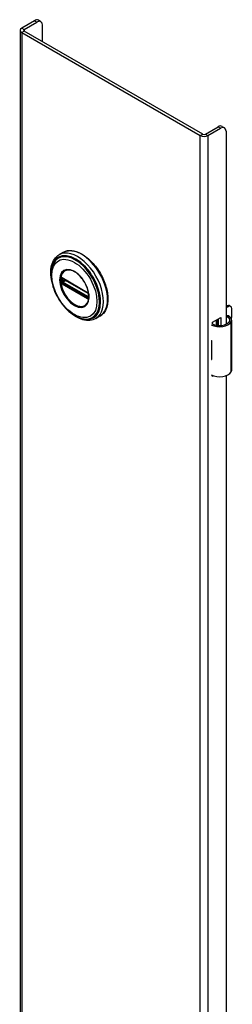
# Model space of a CAD drawing. Header units: inches. Extents: x 0 to 240, y -11 to 156.
# Tile 7 of 9: x 207.19 to 210.6, y 103.4 to 119.18. Entities that reach past the tile are written whole.
import ezdxf

# ---------------------------------------------------------------- set-up
doc = ezdxf.new("R2010")
doc.units = ezdxf.units.IN
doc.header["$LTSCALE"] = 14.423415
doc.header["$MEASUREMENT"] = 0
doc.layers.add('Visible Edges(ANSI)', color=7, linetype='Continuous', lineweight=25)
doc.layers.add('Visible Tangent Edges(ANSI)', color=7, linetype='Continuous', lineweight=25)

msp = doc.modelspace()

# ---------------------------------------------------------------- linework, layer by layer
at = {"layer": 'Visible Edges(ANSI)'}
for p, q in [((207.423, 119.167), (207.219, 119.049)), ((207.258, 119.027), (207.462, 119.145)), ((207.525, 119.151), (207.486, 119.173)), ((207.551, 118.832), (207.551, 119.094)), ((207.194, 119.014), (207.194, 60.226)), ((207.219, 118.979), (210.081, 117.326)), ((210.12, 117.349), (207.258, 119.001)), ((210.164, 117.349), (210.368, 117.467)), ((210.203, 117.326), (210.407, 117.444)), ((210.431, 117.473), (210.47, 117.45)), ((210.496, 117.393), (210.496, 114.3)), ((207.881, 115.451), (207.817, 115.414)), ((207.867, 115.038), (207.862, 115.04)), ((207.867, 115.038), (208.276, 114.802)), ((208.282, 114.794), (207.874, 115.03)), ((208.281, 114.799), (208.276, 114.802)), ((208.291, 114.787), (208.293, 114.784)), ((208.291, 114.741), (208.291, 114.779)), ((208.293, 114.784), (208.293, 114.782)), ((208.295, 114.768), (208.295, 114.731)), ((208.295, 114.731), (208.294, 114.725)), ((210.496, 114.586), (210.511, 114.595)), ((210.532, 114.583), (210.496, 114.562)), ((210.551, 114.599), (210.571, 114.587)), ((210.588, 114.43), (210.588, 114.551)), ((208.472, 114.428), (208.408, 114.391)), ((210.277, 114.332), (210.411, 114.41)), ((210.277, 114.3), (210.277, 114.332)), ((210.34, 114.283), (210.34, 114.369)), ((210.34, 114.299), (210.36, 114.31)), ((210.36, 114.286), (210.351, 114.281)), ((210.36, 114.38), (210.36, 114.28)), ((210.372, 114.279), (210.372, 114.387)), ((210.411, 114.41), (210.411, 114.279)), ((210.585, 113.564), (210.585, 114.368)), ((210.261, 114.04), (210.261, 114.009)), ((210.588, 113.875), (210.588, 113.996)), ((210.261, 113.766), (210.261, 113.735)), ((210.277, 113.465), (210.277, 113.479)), ((210.291, 113.473), (210.277, 113.465)), ((210.496, 113.476), (210.496, 88.376))]:
    msp.add_line(p, q, dxfattribs=at)
at = {"layer": 'Visible Edges(ANSI)', "flags": 128}
for points in [[(207.7, 114.986), (207.693, 115.02), (207.688, 115.054), (207.685, 115.088), (207.684, 115.121), (207.684, 115.153), (207.686, 115.184), (207.691, 115.214), (207.697, 115.243), (207.705, 115.27), (207.715, 115.296), (207.728, 115.321), (207.742, 115.344), (207.758, 115.365), (207.776, 115.383), (207.796, 115.4), (207.817, 115.414)], [(207.881, 115.451), (207.897, 115.459), (207.914, 115.466), (207.931, 115.472), (207.949, 115.476), (207.967, 115.479), (207.986, 115.48), (208.005, 115.48), (208.024, 115.479), (208.044, 115.477), (208.064, 115.473), (208.084, 115.467), (208.104, 115.461), (208.125, 115.453), (208.145, 115.444), (208.166, 115.434), (208.186, 115.423), (208.207, 115.41), (208.227, 115.397), (208.248, 115.382), (208.268, 115.367), (208.288, 115.35), (208.307, 115.333), (208.326, 115.314), (208.345, 115.295), (208.364, 115.275), (208.382, 115.254), (208.4, 115.232), (208.417, 115.21), (208.433, 115.187), (208.449, 115.163), (208.464, 115.139), (208.479, 115.114), (208.493, 115.089), (208.506, 115.064), (208.519, 115.039), (208.53, 115.013), (208.541, 114.987), (208.551, 114.961), (208.56, 114.935), (208.568, 114.908), (208.576, 114.882), (208.582, 114.856), (208.588, 114.831), (208.592, 114.805), (208.595, 114.78), (208.598, 114.755), (208.599, 114.731), (208.6, 114.707), (208.599, 114.683), (208.598, 114.66), (208.595, 114.638), (208.592, 114.617), (208.587, 114.596), (208.582, 114.576), (208.575, 114.556), (208.568, 114.538), (208.559, 114.52), (208.549, 114.504), (208.539, 114.488), (208.527, 114.474), (208.515, 114.461), (208.501, 114.449), (208.487, 114.438), (208.472, 114.428)], [(207.727, 115.275), (207.72, 115.261), (207.715, 115.248), (207.709, 115.234), (207.705, 115.219), (207.697, 115.189), (207.692, 115.157), (207.689, 115.124), (207.689, 115.089), (207.69, 115.054), (207.694, 115.018), (207.701, 114.981), (207.709, 114.944), (207.719, 114.906), (207.732, 114.869), (207.746, 114.832), (207.762, 114.795), (207.78, 114.758), (207.8, 114.722), (207.821, 114.687), (207.844, 114.654), (207.868, 114.621), (207.893, 114.59), (207.919, 114.56), (207.946, 114.533), (207.974, 114.507), (208.003, 114.483), (208.032, 114.462), (208.062, 114.442), (208.092, 114.426), (208.122, 114.411), (208.152, 114.4), (208.182, 114.391), (208.197, 114.388), (208.212, 114.386), (208.227, 114.384), (208.242, 114.383)], [(208.265, 114.628), (208.273, 114.641), (208.281, 114.657), (208.287, 114.673), (208.291, 114.692), (208.294, 114.711), (208.295, 114.732), (208.295, 114.754), (208.294, 114.777), (208.291, 114.8), (208.286, 114.824), (208.28, 114.848), (208.272, 114.873), (208.263, 114.897), (208.252, 114.922), (208.241, 114.946), (208.228, 114.969), (208.214, 114.992), (208.199, 115.015), (208.183, 115.036), (208.166, 115.056), (208.149, 115.075), (208.131, 115.092), (208.112, 115.108), (208.094, 115.123), (208.075, 115.136), (208.056, 115.147), (208.037, 115.156), (208.019, 115.163), (208.001, 115.168), (207.983, 115.171), (207.967, 115.173), (207.951, 115.172)], [(207.862, 115.04), (207.861, 115.041), (207.859, 115.042)], [(207.874, 115.03), (207.873, 115.03), (207.873, 115.03)], [(208.281, 114.799), (208.284, 114.797), (208.287, 114.793)], [(208.291, 114.779), (208.291, 114.783), (208.289, 114.787), (208.286, 114.792), (208.282, 114.794)], [(208.287, 114.793), (208.289, 114.79), (208.291, 114.787)], [(208.291, 114.74), (208.291, 114.74), (208.291, 114.741)], [(208.294, 114.725), (208.294, 114.723), (208.294, 114.722)], [(208.408, 114.391), (208.385, 114.38), (208.361, 114.371), (208.335, 114.365), (208.309, 114.361), (208.282, 114.36), (208.255, 114.362), (208.227, 114.366), (208.199, 114.373), (208.171, 114.382), (208.143, 114.393), (208.115, 114.407), (208.087, 114.422), (208.059, 114.44), (208.032, 114.459), (208.004, 114.481), (207.978, 114.504)], [(210.543, 114.43), (210.541, 114.431), (210.539, 114.432), (210.537, 114.433), (210.536, 114.434), (210.534, 114.435), (210.532, 114.435), (210.529, 114.436), (210.527, 114.436), (210.525, 114.437), (210.523, 114.437), (210.521, 114.437), (210.519, 114.437), (210.517, 114.437), (210.515, 114.437), (210.513, 114.437), (210.511, 114.437), (210.509, 114.436), (210.507, 114.436), (210.505, 114.435), (210.503, 114.434), (210.501, 114.434), (210.499, 114.433), (210.497, 114.432), (210.496, 114.431)], [(210.496, 114.419), (210.497, 114.42), (210.499, 114.42), (210.5, 114.42), (210.502, 114.42), (210.504, 114.421), (210.505, 114.421), (210.507, 114.421), (210.508, 114.421), (210.51, 114.421), (210.511, 114.42), (210.513, 114.42), (210.514, 114.42), (210.516, 114.419), (210.517, 114.419), (210.519, 114.419), (210.52, 114.418), (210.522, 114.417), (210.523, 114.417), (210.525, 114.416), (210.526, 114.415), (210.527, 114.414), (210.529, 114.413), (210.53, 114.412), (210.531, 114.411)]]:
    msp.add_lwpolyline(points, dxfattribs=at)
at = {"layer": 'Visible Edges(ANSI)'}
for centre, major_axis, start_param, end_param in [((207.423, 119.065), (0.063, 0.108), 0, 0.785398), ((207.28, 119.014), (-0.086, 0), 5.497787, 7.068583), ((207.28, 119.014), (-0.031, 0), 5.497787, 7.068583), ((207.462, 119.043), (0.063, 0.108), 5.497787, 7.068583), ((210.368, 117.365), (0.063, 0.108), 0, 0.785398), ((210.407, 117.342), (0.062, 0.108), 5.497787, 7.068583), ((210.142, 117.361), (0.086, 0), 3.926991, 5.497787), ((210.142, 117.361), (0.031, 0), 3.926991, 5.497787), ((210.511, 114.53), (0.0394, 0.0682), 0, 0.785398), ((210.532, 114.518), (0.0394, 0.0682), 5.497787, 7.068583), ((210.39, 114.375), (0.197, 0), 3.983372, 5.96475), ((210.39, 114.375), (0.167, 0), 3.964134, 5.96475), ((210.428, 114.368), (0.128, 0), 5.96475, 6.909947), ((210.428, 114.368), (0.157, 0), 5.96475, 7.032103), ((210.532, 114.398), (-0.0394, -0.0682), 1.811012, 2.356194), ((210.39, 114.126), (0.197, 0), 3.983372, 3.995195), ((210.321, 114.049), (-0.0917, 0), 0.828235, 0.853602), ((210.532, 113.964), (-0.0394, -0.0682), 2.356194, 2.65865), ((210.532, 113.843), (-0.0394, -0.0682), 2.053739, 2.356194), ((210.321, 113.806), (0.0917, 0), 3.969828, 3.995195), ((210.39, 113.821), (-0.197, 0), 0.841779, 0.853602), ((210.39, 113.572), (0.197, 0), 3.983372, 5.96475), ((210.428, 113.564), (0.157, 0), 5.96475, 6.283185)]:
    msp.add_ellipse(centre, major_axis=major_axis, ratio=0.57735, start_param=start_param, end_param=end_param, dxfattribs=at)
at = {"layer": 'Visible Tangent Edges(ANSI)'}
for p, q in [((207.219, 119.049), (207.258, 119.027)), ((207.258, 119.027), (207.258, 119.001)), ((207.423, 119.167), (207.462, 119.145)), ((207.258, 119.001), (207.219, 118.979)), ((207.219, 118.979), (207.219, 60.191)), ((210.368, 117.467), (210.407, 117.444)), ((210.081, 117.326), (210.12, 117.349)), ((210.081, 58.538), (210.081, 117.326)), ((210.164, 117.349), (210.203, 117.326)), ((210.203, 117.326), (210.203, 58.538)), ((207.86, 114.989), (207.86, 115.026)), ((207.869, 114.958), (207.864, 114.961)), ((208.273, 114.806), (207.865, 115.042)), ((207.865, 114.949), (208.273, 114.714)), ((208.277, 114.723), (207.869, 114.958)), ((207.872, 115.033), (208.281, 114.798)), ((207.872, 115.026), (207.877, 115.028)), ((207.872, 114.989), (207.872, 115.026)), ((207.909, 115.01), (207.872, 114.989)), ((208.281, 114.731), (207.872, 114.966)), ((207.879, 114.977), (207.923, 115.002)), ((208.287, 114.741), (207.879, 114.977)), ((208.293, 114.775), (208.293, 114.738)), ((208.282, 114.72), (208.277, 114.723)), ((208.291, 114.744), (208.287, 114.741)), ((208.294, 114.713), (208.294, 114.714)), ((210.511, 114.595), (210.532, 114.583)), ((210.531, 114.411), (210.543, 114.43)), ((210.577, 113.536), (210.577, 114.34)), ((210.261, 114.009), (210.261, 113.766))]:
    msp.add_line(p, q, dxfattribs=at)
at = {"layer": 'Visible Tangent Edges(ANSI)', "flags": 128}
for points in [[(207.826, 115.01), (207.835, 114.935), (207.858, 114.856), (207.896, 114.777), (207.945, 114.706), (208.001, 114.646), (208.063, 114.602), (208.124, 114.576), (208.181, 114.57), (208.229, 114.585), (208.267, 114.62), (208.291, 114.672), (208.298, 114.738), (208.29, 114.813), (208.267, 114.892), (208.229, 114.971), (208.18, 115.042), (208.123, 115.102), (208.062, 115.146), (208.001, 115.172), (207.944, 115.178), (207.895, 115.163), (207.858, 115.128), (207.834, 115.076), (207.826, 115.01)], [(207.838, 115.009), (207.838, 115.02), (207.839, 115.031), (207.84, 115.042), (207.841, 115.053), (207.843, 115.063), (207.845, 115.072), (207.848, 115.082), (207.851, 115.091), (207.855, 115.099), (207.859, 115.108), (207.863, 115.115), (207.868, 115.123), (207.873, 115.13), (207.878, 115.136), (207.884, 115.142), (207.89, 115.148), (207.897, 115.152), (207.904, 115.157), (207.911, 115.161), (207.918, 115.164), (207.926, 115.167), (207.934, 115.169), (207.942, 115.171), (207.951, 115.172)], [(208.265, 114.628), (208.251, 114.612), (208.235, 114.599), (208.217, 114.589), (208.197, 114.583), (208.176, 114.58), (208.153, 114.581), (208.13, 114.586), (208.105, 114.593), (208.081, 114.604), (208.056, 114.619), (208.031, 114.636), (208.007, 114.656), (207.983, 114.679), (207.96, 114.704), (207.939, 114.731), (207.919, 114.76), (207.901, 114.79), (207.885, 114.821), (207.871, 114.853), (207.859, 114.885), (207.85, 114.917), (207.843, 114.949), (207.839, 114.98), (207.838, 115.009)], [(207.845, 115.043), (207.845, 115.042), (207.845, 115.042), (207.845, 115.042), (207.844, 115.041), (207.844, 115.041), (207.844, 115.041), (207.844, 115.04), (207.844, 115.04), (207.844, 115.039), (207.844, 115.039), (207.844, 115.038), (207.844, 115.038), (207.844, 115.038), (207.844, 115.037), (207.843, 115.037), (207.843, 115.036), (207.843, 115.036), (207.843, 115.035), (207.843, 115.035), (207.843, 115.035), (207.843, 115.034), (207.843, 115.034), (207.843, 115.033), (207.843, 115.033)], [(207.843, 115.033), (207.843, 115.033), (207.843, 115.032), (207.843, 115.032), (207.843, 115.032), (207.843, 115.032), (207.843, 115.031), (207.843, 115.031), (207.843, 115.031), (207.843, 115.031), (207.843, 115.03), (207.843, 115.03), (207.843, 115.03), (207.843, 115.03), (207.843, 115.029), (207.843, 115.029), (207.843, 115.029), (207.843, 115.029), (207.843, 115.028), (207.843, 115.028), (207.843, 115.028), (207.843, 115.028), (207.843, 115.028), (207.843, 115.027), (207.843, 115.027)], [(207.843, 115.027), (207.843, 115.026), (207.843, 115.024), (207.843, 115.023), (207.843, 115.021), (207.843, 115.02), (207.843, 115.018), (207.843, 115.016), (207.843, 115.015), (207.843, 115.013), (207.843, 115.012), (207.843, 115.01), (207.843, 115.009), (207.843, 115.007), (207.843, 115.006), (207.843, 115.004), (207.843, 115.003), (207.843, 115.001), (207.843, 114.999), (207.843, 114.998), (207.843, 114.996), (207.843, 114.995), (207.843, 114.993), (207.843, 114.992), (207.843, 114.99)], [(207.843, 114.99), (207.843, 114.99), (207.843, 114.99), (207.843, 114.989), (207.843, 114.989), (207.843, 114.989), (207.843, 114.989), (207.843, 114.988), (207.843, 114.988), (207.843, 114.988), (207.843, 114.988), (207.843, 114.987), (207.843, 114.987), (207.843, 114.987), (207.843, 114.987), (207.843, 114.986), (207.843, 114.986), (207.843, 114.986), (207.843, 114.986), (207.843, 114.985), (207.843, 114.985), (207.843, 114.985), (207.843, 114.985), (207.843, 114.984), (207.843, 114.984)], [(207.843, 114.984), (207.843, 114.984), (207.843, 114.983), (207.843, 114.983), (207.843, 114.982), (207.843, 114.982), (207.843, 114.981), (207.843, 114.981), (207.843, 114.98), (207.843, 114.98), (207.844, 114.979), (207.844, 114.979), (207.844, 114.978), (207.844, 114.978), (207.844, 114.977), (207.844, 114.977), (207.844, 114.976), (207.844, 114.976), (207.844, 114.975), (207.844, 114.975), (207.844, 114.974), (207.845, 114.974), (207.845, 114.973), (207.845, 114.973), (207.845, 114.972)], [(207.846, 115.045), (207.846, 115.045), (207.846, 115.045), (207.846, 115.045), (207.846, 115.045), (207.846, 115.045), (207.845, 115.045), (207.845, 115.045), (207.845, 115.045), (207.845, 115.044), (207.845, 115.044), (207.845, 115.044), (207.845, 115.044), (207.845, 115.044), (207.845, 115.044), (207.845, 115.044), (207.845, 115.044), (207.845, 115.044), (207.845, 115.043), (207.845, 115.043), (207.845, 115.043), (207.845, 115.043), (207.845, 115.043), (207.845, 115.043), (207.845, 115.043)], [(207.845, 114.972), (207.845, 114.972), (207.845, 114.972), (207.845, 114.972), (207.845, 114.972), (207.845, 114.971), (207.845, 114.971), (207.845, 114.971), (207.845, 114.971), (207.845, 114.971), (207.845, 114.971), (207.845, 114.971), (207.845, 114.97), (207.845, 114.97), (207.845, 114.97), (207.845, 114.97), (207.845, 114.97), (207.845, 114.97), (207.845, 114.97), (207.846, 114.969), (207.846, 114.969), (207.846, 114.969), (207.846, 114.969), (207.846, 114.969), (207.846, 114.969)], [(207.851, 115.047), (207.851, 115.047), (207.85, 115.047), (207.85, 115.047), (207.85, 115.047), (207.85, 115.047), (207.849, 115.047), (207.849, 115.047), (207.849, 115.047), (207.849, 115.047), (207.849, 115.047), (207.848, 115.047), (207.848, 115.047), (207.848, 115.047), (207.848, 115.047), (207.847, 115.046), (207.847, 115.046), (207.847, 115.046), (207.847, 115.046), (207.847, 115.046), (207.846, 115.046), (207.846, 115.046), (207.846, 115.046), (207.846, 115.045), (207.846, 115.045)], [(207.846, 114.969), (207.846, 114.968), (207.846, 114.968), (207.846, 114.968), (207.846, 114.967), (207.847, 114.967), (207.847, 114.967), (207.847, 114.966), (207.847, 114.966), (207.847, 114.966), (207.848, 114.965), (207.848, 114.965), (207.848, 114.965), (207.848, 114.964), (207.849, 114.964), (207.849, 114.964), (207.849, 114.963), (207.849, 114.963), (207.849, 114.963), (207.85, 114.962), (207.85, 114.962), (207.85, 114.962), (207.85, 114.961), (207.851, 114.961), (207.851, 114.961)], [(207.86, 115.045), (207.86, 115.045), (207.859, 115.045), (207.859, 115.046), (207.859, 115.046), (207.858, 115.046), (207.858, 115.046), (207.857, 115.046), (207.857, 115.047), (207.857, 115.047), (207.856, 115.047), (207.856, 115.047), (207.855, 115.047), (207.855, 115.047), (207.855, 115.047), (207.854, 115.047), (207.854, 115.047), (207.853, 115.047), (207.853, 115.047), (207.853, 115.047), (207.852, 115.047), (207.852, 115.047), (207.852, 115.047), (207.851, 115.047), (207.851, 115.047)], [(207.851, 115.032), (207.851, 115.033), (207.851, 115.033), (207.851, 115.033), (207.851, 115.034), (207.851, 115.034), (207.851, 115.034), (207.851, 115.035), (207.851, 115.035), (207.851, 115.035), (207.851, 115.036), (207.851, 115.036), (207.851, 115.036), (207.851, 115.036), (207.851, 115.037), (207.851, 115.037), (207.851, 115.037), (207.852, 115.037), (207.852, 115.038), (207.852, 115.038), (207.852, 115.038), (207.852, 115.038), (207.852, 115.039), (207.852, 115.039), (207.853, 115.039)], [(207.851, 115.027), (207.851, 115.027), (207.851, 115.027), (207.851, 115.027), (207.851, 115.028), (207.851, 115.028), (207.851, 115.028), (207.851, 115.028), (207.851, 115.029), (207.851, 115.029), (207.851, 115.029), (207.851, 115.029), (207.851, 115.03), (207.851, 115.03), (207.851, 115.03), (207.851, 115.03), (207.851, 115.031), (207.851, 115.031), (207.851, 115.031), (207.851, 115.031), (207.851, 115.031), (207.851, 115.032), (207.851, 115.032), (207.851, 115.032), (207.851, 115.032)], [(207.851, 114.989), (207.851, 114.991), (207.851, 114.993), (207.851, 114.994), (207.851, 114.996), (207.851, 114.997), (207.851, 114.999), (207.851, 115), (207.851, 115.002), (207.851, 115.003), (207.851, 115.005), (207.851, 115.007), (207.851, 115.008), (207.851, 115.01), (207.851, 115.011), (207.851, 115.013), (207.851, 115.014), (207.851, 115.016), (207.851, 115.017), (207.851, 115.019), (207.851, 115.02), (207.851, 115.022), (207.851, 115.024), (207.851, 115.025), (207.851, 115.027)], [(207.851, 114.984), (207.851, 114.984), (207.851, 114.984), (207.851, 114.984), (207.851, 114.985), (207.851, 114.985), (207.851, 114.985), (207.851, 114.985), (207.851, 114.986), (207.851, 114.986), (207.851, 114.986), (207.851, 114.986), (207.851, 114.987), (207.851, 114.987), (207.851, 114.987), (207.851, 114.987), (207.851, 114.988), (207.851, 114.988), (207.851, 114.988), (207.851, 114.988), (207.851, 114.988), (207.851, 114.989), (207.851, 114.989), (207.851, 114.989), (207.851, 114.989)], [(207.853, 114.975), (207.852, 114.975), (207.852, 114.976), (207.852, 114.976), (207.852, 114.977), (207.852, 114.977), (207.852, 114.977), (207.852, 114.978), (207.851, 114.978), (207.851, 114.978), (207.851, 114.979), (207.851, 114.979), (207.851, 114.979), (207.851, 114.98), (207.851, 114.98), (207.851, 114.98), (207.851, 114.981), (207.851, 114.981), (207.851, 114.981), (207.851, 114.982), (207.851, 114.982), (207.851, 114.983), (207.851, 114.983), (207.851, 114.983), (207.851, 114.984)], [(207.851, 114.961), (207.851, 114.96), (207.852, 114.96), (207.852, 114.959), (207.852, 114.959), (207.853, 114.959), (207.853, 114.958), (207.853, 114.958), (207.854, 114.957), (207.854, 114.957), (207.855, 114.957), (207.855, 114.956), (207.855, 114.956), (207.856, 114.956), (207.856, 114.955), (207.857, 114.955), (207.857, 114.955), (207.857, 114.954), (207.858, 114.954), (207.858, 114.954), (207.859, 114.953), (207.859, 114.953), (207.859, 114.953), (207.86, 114.953), (207.86, 114.952)], [(207.853, 115.039), (207.853, 115.039), (207.853, 115.039), (207.853, 115.039), (207.853, 115.039), (207.853, 115.039), (207.853, 115.039), (207.853, 115.039), (207.853, 115.039), (207.853, 115.039), (207.853, 115.04), (207.853, 115.04), (207.853, 115.04), (207.853, 115.04), (207.853, 115.04), (207.853, 115.04), (207.853, 115.04), (207.853, 115.04), (207.854, 115.04), (207.854, 115.04), (207.854, 115.04), (207.854, 115.04), (207.854, 115.04), (207.854, 115.04), (207.854, 115.04)], [(207.854, 114.972), (207.854, 114.973), (207.854, 114.973), (207.854, 114.973), (207.854, 114.973), (207.854, 114.973), (207.854, 114.973), (207.853, 114.973), (207.853, 114.973), (207.853, 114.973), (207.853, 114.974), (207.853, 114.974), (207.853, 114.974), (207.853, 114.974), (207.853, 114.974), (207.853, 114.974), (207.853, 114.974), (207.853, 114.974), (207.853, 114.974), (207.853, 114.975), (207.853, 114.975), (207.853, 114.975), (207.853, 114.975), (207.853, 114.975), (207.853, 114.975)], [(207.854, 115.04), (207.854, 115.04), (207.854, 115.04), (207.854, 115.041), (207.854, 115.041), (207.855, 115.041), (207.855, 115.041), (207.855, 115.041), (207.855, 115.041), (207.855, 115.041), (207.855, 115.041), (207.855, 115.041), (207.855, 115.041), (207.856, 115.041), (207.856, 115.041), (207.856, 115.041), (207.856, 115.041), (207.856, 115.041), (207.856, 115.042), (207.857, 115.042), (207.857, 115.042), (207.857, 115.042), (207.857, 115.042), (207.857, 115.042), (207.857, 115.042)], [(207.857, 114.967), (207.857, 114.967), (207.857, 114.967), (207.857, 114.968), (207.857, 114.968), (207.857, 114.968), (207.856, 114.968), (207.856, 114.968), (207.856, 114.969), (207.856, 114.969), (207.856, 114.969), (207.856, 114.969), (207.855, 114.97), (207.855, 114.97), (207.855, 114.97), (207.855, 114.97), (207.855, 114.971), (207.855, 114.971), (207.855, 114.971), (207.855, 114.971), (207.854, 114.971), (207.854, 114.972), (207.854, 114.972), (207.854, 114.972), (207.854, 114.972)], [(207.857, 115.042), (207.857, 115.042), (207.858, 115.042), (207.858, 115.042), (207.858, 115.042), (207.858, 115.042), (207.858, 115.042), (207.858, 115.042), (207.858, 115.042), (207.858, 115.042), (207.858, 115.042), (207.858, 115.042), (207.858, 115.042), (207.858, 115.042), (207.858, 115.042), (207.859, 115.042), (207.859, 115.042), (207.859, 115.042), (207.859, 115.042), (207.859, 115.042), (207.859, 115.042), (207.859, 115.042), (207.859, 115.042), (207.859, 115.042), (207.859, 115.042)], [(207.864, 114.961), (207.864, 114.961), (207.863, 114.962), (207.863, 114.962), (207.863, 114.962), (207.862, 114.962), (207.862, 114.962), (207.862, 114.963), (207.862, 114.963), (207.861, 114.963), (207.861, 114.963), (207.861, 114.963), (207.86, 114.964), (207.86, 114.964), (207.86, 114.964), (207.86, 114.964), (207.859, 114.965), (207.859, 114.965), (207.859, 114.965), (207.859, 114.965), (207.858, 114.966), (207.858, 114.966), (207.858, 114.966), (207.858, 114.967), (207.857, 114.967)], [(207.865, 115.042), (207.865, 115.042), (207.865, 115.042), (207.865, 115.042), (207.865, 115.043), (207.864, 115.043), (207.864, 115.043), (207.864, 115.043), (207.864, 115.043), (207.863, 115.043), (207.863, 115.043), (207.863, 115.043), (207.863, 115.044), (207.863, 115.044), (207.862, 115.044), (207.862, 115.044), (207.862, 115.044), (207.862, 115.044), (207.862, 115.044), (207.861, 115.044), (207.861, 115.045), (207.861, 115.045), (207.861, 115.045), (207.86, 115.045), (207.86, 115.045)], [(207.86, 115.031), (207.86, 115.032), (207.86, 115.032), (207.86, 115.032), (207.86, 115.032), (207.86, 115.032), (207.86, 115.032), (207.86, 115.032), (207.86, 115.033), (207.86, 115.033), (207.86, 115.033), (207.86, 115.033), (207.861, 115.033), (207.861, 115.033), (207.861, 115.033), (207.861, 115.033), (207.861, 115.034), (207.861, 115.034), (207.861, 115.034), (207.861, 115.034), (207.861, 115.034), (207.861, 115.034), (207.861, 115.034), (207.861, 115.034), (207.861, 115.034)], [(207.86, 115.026), (207.86, 115.026), (207.86, 115.026), (207.86, 115.027), (207.86, 115.027), (207.86, 115.027), (207.86, 115.027), (207.86, 115.028), (207.86, 115.028), (207.86, 115.028), (207.86, 115.028), (207.86, 115.029), (207.86, 115.029), (207.86, 115.029), (207.86, 115.029), (207.86, 115.029), (207.86, 115.03), (207.86, 115.03), (207.86, 115.03), (207.86, 115.03), (207.86, 115.031), (207.86, 115.031), (207.86, 115.031), (207.86, 115.031), (207.86, 115.031)], [(207.86, 114.982), (207.86, 114.982), (207.86, 114.983), (207.86, 114.983), (207.86, 114.983), (207.86, 114.984), (207.86, 114.984), (207.86, 114.984), (207.86, 114.984), (207.86, 114.985), (207.86, 114.985), (207.86, 114.985), (207.86, 114.985), (207.86, 114.986), (207.86, 114.986), (207.86, 114.986), (207.86, 114.986), (207.86, 114.987), (207.86, 114.987), (207.86, 114.987), (207.86, 114.988), (207.86, 114.988), (207.86, 114.988), (207.86, 114.988), (207.86, 114.989)], [(207.861, 114.978), (207.861, 114.978), (207.861, 114.978), (207.861, 114.978), (207.861, 114.978), (207.861, 114.979), (207.861, 114.979), (207.861, 114.979), (207.861, 114.979), (207.861, 114.979), (207.861, 114.98), (207.861, 114.98), (207.861, 114.98), (207.86, 114.98), (207.86, 114.98), (207.86, 114.981), (207.86, 114.981), (207.86, 114.981), (207.86, 114.981), (207.86, 114.981), (207.86, 114.981), (207.86, 114.982), (207.86, 114.982), (207.86, 114.982), (207.86, 114.982)], [(207.86, 114.952), (207.86, 114.952), (207.861, 114.952), (207.861, 114.952), (207.861, 114.952), (207.861, 114.952), (207.862, 114.952), (207.862, 114.951), (207.862, 114.951), (207.862, 114.951), (207.862, 114.951), (207.863, 114.951), (207.863, 114.951), (207.863, 114.951), (207.863, 114.95), (207.863, 114.95), (207.864, 114.95), (207.864, 114.95), (207.864, 114.95), (207.864, 114.95), (207.865, 114.95), (207.865, 114.95), (207.865, 114.949), (207.865, 114.949), (207.865, 114.949)], [(207.864, 115.036), (207.864, 115.036), (207.864, 115.036), (207.864, 115.036), (207.864, 115.036), (207.865, 115.036), (207.865, 115.036), (207.865, 115.036), (207.865, 115.036), (207.865, 115.036), (207.865, 115.036), (207.865, 115.036), (207.865, 115.036), (207.866, 115.036), (207.866, 115.036), (207.866, 115.036), (207.866, 115.036), (207.866, 115.036), (207.866, 115.036), (207.866, 115.036), (207.867, 115.036), (207.867, 115.036), (207.867, 115.036), (207.867, 115.036), (207.867, 115.036)], [(207.867, 114.97), (207.867, 114.97), (207.867, 114.97), (207.867, 114.97), (207.867, 114.97), (207.866, 114.97), (207.866, 114.97), (207.866, 114.971), (207.866, 114.971), (207.866, 114.971), (207.866, 114.971), (207.866, 114.971), (207.865, 114.971), (207.865, 114.971), (207.865, 114.972), (207.865, 114.972), (207.865, 114.972), (207.865, 114.972), (207.865, 114.972), (207.865, 114.972), (207.864, 114.973), (207.864, 114.973), (207.864, 114.973), (207.864, 114.973), (207.864, 114.973)], [(207.867, 115.036), (207.867, 115.036), (207.868, 115.035), (207.868, 115.035), (207.868, 115.035), (207.868, 115.035), (207.868, 115.035), (207.869, 115.035), (207.869, 115.035), (207.869, 115.035), (207.869, 115.035), (207.87, 115.035), (207.87, 115.035), (207.87, 115.035), (207.87, 115.034), (207.87, 115.034), (207.871, 115.034), (207.871, 115.034), (207.871, 115.034), (207.871, 115.034), (207.872, 115.034), (207.872, 115.034), (207.872, 115.034), (207.872, 115.033), (207.872, 115.033)], [(207.872, 114.966), (207.872, 114.966), (207.872, 114.966), (207.872, 114.967), (207.872, 114.967), (207.871, 114.967), (207.871, 114.967), (207.871, 114.967), (207.871, 114.967), (207.87, 114.967), (207.87, 114.968), (207.87, 114.968), (207.87, 114.968), (207.87, 114.968), (207.869, 114.968), (207.869, 114.968), (207.869, 114.968), (207.869, 114.969), (207.868, 114.969), (207.868, 114.969), (207.868, 114.969), (207.868, 114.969), (207.868, 114.969), (207.867, 114.97), (207.867, 114.97)], [(208.279, 114.803), (208.278, 114.804), (208.278, 114.804), (208.278, 114.804), (208.278, 114.804), (208.278, 114.804), (208.277, 114.804), (208.277, 114.804), (208.277, 114.804), (208.277, 114.805), (208.277, 114.805), (208.276, 114.805), (208.276, 114.805), (208.276, 114.805), (208.276, 114.805), (208.275, 114.805), (208.275, 114.805), (208.275, 114.806), (208.275, 114.806), (208.275, 114.806), (208.274, 114.806), (208.274, 114.806), (208.274, 114.806), (208.274, 114.806), (208.273, 114.806)], [(208.288, 114.795), (208.288, 114.795), (208.287, 114.796), (208.287, 114.796), (208.287, 114.797), (208.286, 114.797), (208.286, 114.798), (208.285, 114.798), (208.285, 114.798), (208.285, 114.799), (208.284, 114.799), (208.284, 114.799), (208.284, 114.8), (208.283, 114.8), (208.283, 114.801), (208.282, 114.801), (208.282, 114.801), (208.282, 114.801), (208.281, 114.802), (208.281, 114.802), (208.28, 114.802), (208.28, 114.803), (208.279, 114.803), (208.279, 114.803), (208.279, 114.803)], [(208.281, 114.798), (208.281, 114.798), (208.281, 114.797), (208.281, 114.797), (208.281, 114.797), (208.282, 114.797), (208.282, 114.797), (208.282, 114.797), (208.282, 114.797), (208.283, 114.796), (208.283, 114.796), (208.283, 114.796), (208.283, 114.796), (208.283, 114.796), (208.284, 114.796), (208.284, 114.795), (208.284, 114.795), (208.284, 114.795), (208.284, 114.795), (208.285, 114.795), (208.285, 114.795), (208.285, 114.795), (208.285, 114.794), (208.285, 114.794), (208.286, 114.794)], [(208.286, 114.794), (208.286, 114.794), (208.286, 114.794), (208.286, 114.794), (208.286, 114.794), (208.286, 114.793), (208.287, 114.793), (208.287, 114.793), (208.287, 114.793), (208.287, 114.793), (208.287, 114.793), (208.287, 114.793), (208.287, 114.792), (208.287, 114.792), (208.288, 114.792), (208.288, 114.792), (208.288, 114.792), (208.288, 114.792), (208.288, 114.791), (208.288, 114.791), (208.288, 114.791), (208.289, 114.791), (208.289, 114.791), (208.289, 114.791), (208.289, 114.791)], [(208.292, 114.789), (208.292, 114.789), (208.292, 114.789), (208.292, 114.79), (208.292, 114.79), (208.291, 114.79), (208.291, 114.79), (208.291, 114.791), (208.291, 114.791), (208.291, 114.791), (208.291, 114.791), (208.29, 114.792), (208.29, 114.792), (208.29, 114.792), (208.29, 114.793), (208.29, 114.793), (208.29, 114.793), (208.289, 114.793), (208.289, 114.794), (208.289, 114.794), (208.289, 114.794), (208.289, 114.794), (208.288, 114.795), (208.288, 114.795), (208.288, 114.795)], [(208.291, 114.786), (208.292, 114.786), (208.292, 114.786), (208.292, 114.786), (208.292, 114.785), (208.292, 114.785), (208.292, 114.785), (208.292, 114.785), (208.292, 114.785), (208.292, 114.784), (208.292, 114.784), (208.292, 114.784), (208.292, 114.784), (208.292, 114.784), (208.292, 114.783), (208.292, 114.783), (208.293, 114.783), (208.293, 114.783), (208.293, 114.783), (208.293, 114.782), (208.293, 114.782), (208.293, 114.782), (208.293, 114.782), (208.293, 114.782), (208.293, 114.782)], [(208.293, 114.782), (208.293, 114.781), (208.293, 114.781), (208.293, 114.781), (208.293, 114.781), (208.293, 114.78), (208.293, 114.78), (208.293, 114.78), (208.293, 114.779), (208.293, 114.779), (208.293, 114.779), (208.293, 114.779), (208.293, 114.778), (208.293, 114.778), (208.293, 114.778), (208.293, 114.778), (208.293, 114.777), (208.293, 114.777), (208.293, 114.777), (208.293, 114.777), (208.293, 114.776), (208.293, 114.776), (208.293, 114.776), (208.293, 114.776), (208.293, 114.775)], [(208.273, 114.714), (208.274, 114.714), (208.274, 114.713), (208.274, 114.713), (208.274, 114.713), (208.275, 114.713), (208.275, 114.713), (208.275, 114.713), (208.275, 114.713), (208.275, 114.713), (208.276, 114.712), (208.276, 114.712), (208.276, 114.712), (208.276, 114.712), (208.277, 114.712), (208.277, 114.712), (208.277, 114.712), (208.277, 114.712), (208.277, 114.711), (208.278, 114.711), (208.278, 114.711), (208.278, 114.711), (208.278, 114.711), (208.278, 114.711), (208.279, 114.711)], [(208.279, 114.711), (208.279, 114.71), (208.279, 114.71), (208.28, 114.71), (208.28, 114.71), (208.281, 114.71), (208.281, 114.71), (208.282, 114.709), (208.282, 114.709), (208.282, 114.709), (208.283, 114.709), (208.283, 114.709), (208.284, 114.709), (208.284, 114.709), (208.284, 114.709), (208.285, 114.708), (208.285, 114.708), (208.285, 114.708), (208.286, 114.708), (208.286, 114.708), (208.287, 114.708), (208.287, 114.708), (208.287, 114.708), (208.288, 114.708), (208.288, 114.708)], [(208.286, 114.728), (208.285, 114.728), (208.285, 114.728), (208.285, 114.728), (208.285, 114.728), (208.285, 114.729), (208.284, 114.729), (208.284, 114.729), (208.284, 114.729), (208.284, 114.729), (208.284, 114.729), (208.283, 114.729), (208.283, 114.729), (208.283, 114.729), (208.283, 114.729), (208.283, 114.729), (208.282, 114.73), (208.282, 114.73), (208.282, 114.73), (208.282, 114.73), (208.281, 114.73), (208.281, 114.73), (208.281, 114.73), (208.281, 114.73), (208.281, 114.731)], [(208.288, 114.718), (208.288, 114.718), (208.288, 114.718), (208.288, 114.718), (208.287, 114.718), (208.287, 114.718), (208.287, 114.718), (208.287, 114.718), (208.286, 114.718), (208.286, 114.718), (208.286, 114.718), (208.286, 114.718), (208.285, 114.718), (208.285, 114.718), (208.285, 114.719), (208.285, 114.719), (208.284, 114.719), (208.284, 114.719), (208.284, 114.719), (208.283, 114.719), (208.283, 114.719), (208.283, 114.719), (208.283, 114.719), (208.282, 114.72), (208.282, 114.72)], [(208.289, 114.728), (208.289, 114.728), (208.289, 114.728), (208.289, 114.728), (208.288, 114.728), (208.288, 114.728), (208.288, 114.728), (208.288, 114.728), (208.288, 114.728), (208.288, 114.728), (208.288, 114.728), (208.287, 114.728), (208.287, 114.728), (208.287, 114.728), (208.287, 114.728), (208.287, 114.728), (208.287, 114.728), (208.287, 114.728), (208.287, 114.728), (208.286, 114.728), (208.286, 114.728), (208.286, 114.728), (208.286, 114.728), (208.286, 114.728), (208.286, 114.728)], [(208.292, 114.719), (208.292, 114.719), (208.292, 114.719), (208.292, 114.719), (208.292, 114.719), (208.291, 114.719), (208.291, 114.719), (208.291, 114.719), (208.291, 114.719), (208.291, 114.719), (208.291, 114.719), (208.291, 114.719), (208.29, 114.719), (208.29, 114.718), (208.29, 114.718), (208.29, 114.718), (208.29, 114.718), (208.29, 114.718), (208.289, 114.718), (208.289, 114.718), (208.289, 114.718), (208.289, 114.718), (208.289, 114.718), (208.289, 114.718), (208.288, 114.718)], [(208.288, 114.708), (208.288, 114.708), (208.289, 114.708), (208.289, 114.708), (208.289, 114.708), (208.289, 114.708), (208.289, 114.709), (208.29, 114.709), (208.29, 114.709), (208.29, 114.709), (208.29, 114.709), (208.291, 114.709), (208.291, 114.709), (208.291, 114.709), (208.291, 114.709), (208.291, 114.709), (208.292, 114.709), (208.292, 114.709), (208.292, 114.71), (208.292, 114.71), (208.292, 114.71), (208.293, 114.71), (208.293, 114.71), (208.293, 114.71), (208.293, 114.71)], [(208.293, 114.732), (208.293, 114.732), (208.293, 114.732), (208.293, 114.732), (208.293, 114.732), (208.293, 114.732), (208.293, 114.731), (208.293, 114.731), (208.293, 114.731), (208.292, 114.731), (208.292, 114.731), (208.292, 114.731), (208.292, 114.731), (208.292, 114.731), (208.292, 114.73), (208.292, 114.73), (208.292, 114.73), (208.292, 114.73), (208.292, 114.73), (208.292, 114.73), (208.292, 114.73), (208.292, 114.73), (208.292, 114.729), (208.292, 114.729), (208.291, 114.729)], [(208.293, 114.721), (208.293, 114.721), (208.293, 114.721), (208.293, 114.721), (208.293, 114.721), (208.293, 114.72), (208.293, 114.72), (208.293, 114.72), (208.293, 114.72), (208.293, 114.72), (208.293, 114.72), (208.293, 114.72), (208.293, 114.72), (208.293, 114.72), (208.293, 114.72), (208.292, 114.72), (208.292, 114.72), (208.292, 114.72), (208.292, 114.72), (208.292, 114.72), (208.292, 114.72), (208.292, 114.72), (208.292, 114.72), (208.292, 114.72), (208.292, 114.719)], [(208.293, 114.738), (208.293, 114.738), (208.293, 114.738), (208.293, 114.737), (208.293, 114.737), (208.293, 114.737), (208.293, 114.736), (208.293, 114.736), (208.293, 114.736), (208.293, 114.736), (208.293, 114.736), (208.293, 114.735), (208.293, 114.735), (208.293, 114.735), (208.293, 114.735), (208.293, 114.734), (208.293, 114.734), (208.293, 114.734), (208.293, 114.734), (208.293, 114.733), (208.293, 114.733), (208.293, 114.733), (208.293, 114.733), (208.293, 114.733), (208.293, 114.732)], [(208.294, 114.722), (208.294, 114.722), (208.294, 114.722), (208.294, 114.722), (208.294, 114.722), (208.294, 114.722), (208.294, 114.722), (208.294, 114.722), (208.294, 114.722), (208.294, 114.722), (208.294, 114.721), (208.294, 114.721), (208.294, 114.721), (208.294, 114.721), (208.294, 114.721), (208.293, 114.721), (208.293, 114.721), (208.293, 114.721), (208.293, 114.721), (208.293, 114.721), (208.293, 114.721), (208.293, 114.721), (208.293, 114.721), (208.293, 114.721), (208.293, 114.721)], [(208.293, 114.71), (208.293, 114.71), (208.293, 114.711), (208.293, 114.711), (208.293, 114.711), (208.293, 114.711), (208.293, 114.711), (208.293, 114.711), (208.293, 114.711), (208.294, 114.711), (208.294, 114.711), (208.294, 114.712), (208.294, 114.712), (208.294, 114.712), (208.294, 114.712), (208.294, 114.712), (208.294, 114.712), (208.294, 114.712), (208.294, 114.712), (208.294, 114.712), (208.294, 114.712), (208.294, 114.713), (208.294, 114.713), (208.294, 114.713), (208.294, 114.713)]]:
    msp.add_lwpolyline(points, dxfattribs=at)
at = {"layer": 'Visible Tangent Edges(ANSI)'}
msp.add_ellipse((208.063, 114.874), major_axis=(0.256, -0.444), ratio=0.57735, dxfattribs=at)
for centre, major_axis, ratio, start_param, end_param in [((208.086, 114.887), (0.28, -0.486), 0.57735, 5.512873, 10.19509), ((208.078, 114.883), (-0.274, 0.475), 0.57735, 2.792236, 6.632542), ((208.113, 114.903), (0.295, -0.511), 0.57735, 0, 3.141593), ((208.177, 114.94), (-0.295, 0.511), 0.57735, 3.141593, 6.283185), ((208.069, 114.878), (-0.16, 0.277), 0.57735, 5.51254, 6.921441), ((207.833, 115.014), (0.00984, 0), 0.57735, 3.926991, 5.15795), ((207.848, 115.038), (-0.00984, -0.00028), 0.592785, 1.070895, 1.857451), ((207.848, 115.032), (-0.00984, -0.00028), 0.583154, 1.028186, 1.85601), ((207.848, 114.995), (-0.00984, 0.00028), 0.571197, 1.061423, 1.889248), ((207.848, 114.989), (-0.00984, 0.00027), 0.561395, 1.103568, 1.890123), ((207.851, 115.047), (-0.00759, 0.00627), 0.761659, 1.405548, 2.335576), ((207.851, 114.977), (-0.00892, -0.00416), 0.217065, 0.742899, 1.672927), ((207.853, 115.049), (-0.0063, 0.00756), 0.812452, 1.431128, 2.478325), ((207.853, 114.973), (-0.00879, -0.00442), 0.081166, 0.617822, 1.66502), ((208.069, 114.878), (0.16, -0.277), 0.57735, 4.074133, 6.921441), ((207.858, 115.051), (0.0009, -0.0098), 0.788974, 5.061556, 6.108754), ((207.854, 115.027), (0.00984, 0.00024), 0.59189, 0.834405, 1.860207), ((207.854, 115.021), (0.00984, 0), 0.57735, 0.926506, 1.872801), ((207.854, 114.984), (0.00984, 0), 0.57735, 0.926506, 1.872801), ((207.854, 114.978), (-0.00984, 0.00023), 0.562406, 4.003391, 5.029193), ((207.858, 114.965), (-0.00768, -0.00616), 0.210205, 4.604254, 5.651452), ((207.854, 115.03), (0.00804, -0.00568), 0.788974, 1.221629, 2.276839), ((207.854, 114.974), (-0.00917, -0.00357), 0.210205, 3.773326, 4.828536), ((207.857, 115.032), (-0.0009, 0.0098), 0.788974, 5.061556, 6.108754), ((207.857, 114.969), (0.00768, 0.00616), 0.210205, 4.604254, 5.651452), ((207.867, 115.049), (-0.00481, -0.00858), 0.585525, 5.490554, 6.283185), ((207.865, 115.03), (0.00984, 0), 0.57735, 4.068098, 5.462881), ((207.865, 114.993), (0.00984, 0), 0.57735, 4.068098, 5.462881), ((207.867, 114.956), (0.00503, 0.00846), 0.569058, 1.313332, 2.363224), ((207.867, 115.027), (-0.00493, 0.00853), 0.576647, 6.023109, 6.543262), ((207.872, 115.018), (-0.0099, 0.0171), 0.576647, 6.154251, 6.412119), ((207.867, 114.978), (-0.00492, 0.00852), 0.578054, 1.31072, 1.830873), ((207.872, 114.981), (0.0098, -0.017), 0.578054, 4.583455, 4.841323), ((207.86, 114.966), (0.00472, 0.00864), 0.562406, 4.434737, 5.421387), ((207.872, 115.046), (-0.00492, -0.00852), 0.57735, 5.497787, 6.283185), ((207.872, 114.953), (0.00492, 0.00852), 0.57735, 1.297558, 2.356194), ((207.86, 115.031), (0.00473, 0.00863), 0.561339, 5.548417, 5.911565), ((207.866, 114.963), (0.00492, 0.00852), 0.57735, 4.43915, 5.35668), ((207.866, 115.028), (0.00492, 0.00852), 0.57735, 5.638895, 5.895546), ((207.879, 115.038), (-0.00492, -0.00852), 0.57735, 5.638895, 6.283185), ((207.879, 115.022), (-0.00545, 0.00825), 0.573869, 0.076491, 0.750427), ((207.879, 114.985), (-0.00492, 0.00852), 0.619734, 0.786007, 2.355586), ((207.879, 114.969), (-0.00492, -0.00852), 0.57735, 3.961897, 5.35668), ((208.28, 114.811), (-0.00492, -0.00852), 0.57735, 5.497787, 6.283185), ((208.286, 114.807), (-0.00503, -0.00846), 0.569058, 5.504817, 6.283185), ((208.274, 114.793), (-0.00492, -0.00852), 0.57735, 2.497302, 2.740956), ((208.287, 114.803), (-0.00492, -0.00852), 0.57735, 5.638895, 6.283185), ((208.279, 114.79), (-0.00511, -0.00841), 0.592956, 2.432371, 2.554191), ((208.295, 114.799), (-0.00768, -0.00616), 0.210205, 5.651452, 6.283185), ((208.282, 114.786), (-0.00768, -0.00616), 0.210205, 2.509859, 2.5284), ((208.285, 114.786), (0.00492, -0.00852), 0.578054, 1.31072, 1.830873), ((208.28, 114.783), (-0.0098, 0.017), 0.578054, 4.583455, 4.841323), ((208.3, 114.791), (-0.00879, -0.00442), 0.081166, 0, 0.48364), ((208.285, 114.782), (0.00917, 0.00357), 0.210205, 0.613501, 0.631733), ((208.301, 114.779), (-0.00984, 0), 0.57735, 0, 0.644291), ((208.302, 114.787), (-0.00927, -0.00332), 0.152361, 0, 0.2377), ((208.285, 114.778), (0.00984, 0.00022), 0.592956, 0.649795, 0.709222), ((208.286, 114.772), (-0.00984, 0), 0.57735, 3.698606, 3.785883), ((208.304, 114.768), (-0.00984, -0.00009), 0.596365, 0.03331, 0.052069), ((208.28, 114.718), (0.00492, 0.00852), 0.57735, 1.297558, 2.356194), ((208.274, 114.728), (0.00492, 0.00852), 0.57735, 4.43915, 5.35668), ((208.286, 114.715), (0.00481, 0.00858), 0.585525, 1.299069, 2.348961), ((208.287, 114.733), (-0.00492, -0.00852), 0.57735, 3.961897, 5.35668), ((208.279, 114.725), (-0.00512, -0.0084), 0.59189, 1.320537, 2.307187), ((208.287, 114.75), (0.00442, -0.00885), 0.573869, 5.532758, 6.206694), ((208.295, 114.712), (-0.0009, 0.0098), 0.788974, 0.872766, 1.919963), ((208.282, 114.724), (0.0009, -0.0098), 0.788974, 0.872766, 1.919963), ((208.285, 114.737), (0.00493, -0.00853), 0.576647, 6.023109, 6.543262), ((208.28, 114.745), (0.0099, -0.0171), 0.576647, 6.154251, 6.412119), ((208.301, 114.741), (-0.00984, 0), 0.57735, 0, 0.644291), ((208.285, 114.725), (0.00804, -0.00568), 0.788974, 0.166419, 1.221629), ((208.3, 114.714), (-0.0063, 0.00756), 0.812452, 0.38393, 1.431128), ((208.302, 114.716), (-0.00793, 0.00583), 0.826364, 0.181738, 1.111767), ((208.286, 114.735), (-0.00984, 0), 0.57735, 3.560679, 3.785883), ((208.285, 114.729), (-0.00984, 0.00021), 0.561339, 3.557736, 3.876361), ((208.304, 114.725), (-0.00984, 0.00023), 0.558235, 0, 0.376473), ((208.304, 114.731), (-0.00984, 0.00009), 0.557985, 0, 0.418922)]:
    msp.add_ellipse(centre, major_axis=major_axis, ratio=ratio, start_param=start_param, end_param=end_param, dxfattribs=at)

doc.saveas('drawing.dxf')
